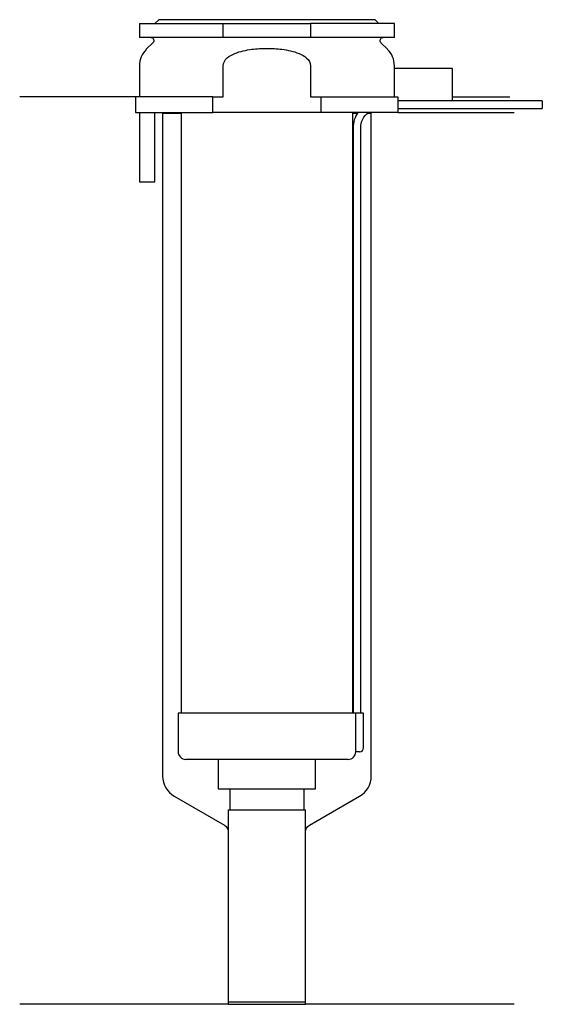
# Model space of a CAD drawing. Header units: millimetres. Extents: x 26 to 93, y 157 to 284.
import ezdxf

# ---------------------------------------------------------------- set-up
doc = ezdxf.new("R2010")
doc.units = ezdxf.units.MM
doc.layers.add('201', color=7, linetype='Continuous')
doc.layers.add('30', color=7, linetype='Continuous')

msp = doc.modelspace()

# ---------------------------------------------------------------- linework, layer by layer
at = {"layer": '201', "color": 113}
for p, q in [((40.53, 274.31), (25.53, 274.31)), ((40.53, 274.31), (40.53, 272.31)), ((81.53, 274.31), (88.96, 274.31)), ((43.93, 272.31), (44.03, 272.21)), ((44.03, 272.21), (44.03, 186.33)), ((44.03, 272.21), (46.43, 272.21)), ((68.63, 272.21), (69.24, 272.21)), ((70.55, 272.21), (71.03, 272.21)), ((71.03, 272.21), (71.13, 272.31)), ((71.03, 186.33), (71.03, 272.21)), ((74.53, 272.31), (89.53, 272.31)), ((45.53, 183.73), (52.03, 179.98)), ((63.02, 179.98), (69.53, 183.73)), ((52.53, 179.11), (52.53, 156.79)), ((62.52, 156.79), (62.52, 179.11)), ((52.53, 156.79), (25.53, 156.79)), ((52.53, 156.79), (62.52, 156.79)), ((89.53, 156.79), (62.52, 156.79))]:
    msp.add_line(p, q, dxfattribs=at)
for centre, start, end in [((47.03, 186.33), 180, 240), ((68.03, 186.33), 300, 360)]:
    msp.add_arc(centre, 3, start, end, dxfattribs=at)
at = {"layer": '201', "color": 113, "extrusion": (0, 0, -1)}
for centre, start, end in [((-51.53, 179.11), 120, 180), ((-63.52, 179.11), 0, 60)]:
    msp.add_arc(centre, 1, start, end, dxfattribs=at)
at = {"layer": '30', "color": 113}
for p, q in [((41.03, 283.81), (41.03, 282.01)), ((41.03, 283.81), (51.87, 283.81)), ((43.53, 284.31), (43.03, 283.81)), ((71.53, 284.31), (43.53, 284.31)), ((51.87, 283.81), (63.18, 283.81)), ((51.87, 282.01), (51.87, 283.81)), ((63.18, 283.81), (63.18, 282.01)), ((74.03, 283.81), (63.18, 283.81)), ((72.03, 283.81), (71.53, 284.31)), ((74.03, 282.01), (74.03, 283.81)), ((51.87, 282.01), (41.03, 282.01)), ((63.18, 282.01), (51.87, 282.01)), ((74.03, 282.01), (63.18, 282.01)), ((42.76, 281.33), (41.9, 280.48)), ((73.15, 280.48), (72.29, 281.33)), ((41.03, 278.35), (41.03, 274.31)), ((51.87, 274.31), (51.87, 278.35)), ((63.18, 278.35), (63.18, 274.31)), ((73.98, 278.01), (73.98, 274.31)), ((81.53, 278.01), (73.98, 278.01)), ((74.03, 278.01), (74.03, 278.35)), ((81.53, 273.81), (81.53, 278.01)), ((50.54, 274.31), (40.53, 274.31)), ((40.53, 274.31), (40.53, 272.31)), ((50.54, 272.31), (50.54, 274.31)), ((50.54, 274.31), (51.87, 274.31)), ((63.18, 274.31), (64.51, 274.31)), ((64.51, 274.31), (64.51, 272.31)), ((64.51, 274.31), (74.48, 274.31)), ((74.48, 274.31), (74.48, 273.81)), ((81.53, 273.81), (74.48, 273.81)), ((93.18, 273.81), (74.53, 273.81)), ((93.18, 273.81), (93.18, 272.81)), ((40.53, 272.31), (50.54, 272.31)), ((41.03, 272.31), (41.03, 263.31)), ((43.03, 263.31), (43.03, 272.31)), ((46.43, 272.31), (46.43, 194.51)), ((64.51, 272.31), (50.54, 272.31)), ((74.53, 272.31), (64.51, 272.31)), ((68.63, 194.51), (68.63, 272.31)), ((74.53, 272.31), (74.53, 272.81)), ((74.53, 272.81), (93.18, 272.81)), ((68.68, 270.31), (68.68, 194.51)), ((69.68, 194.51), (69.68, 270.31)), ((41.03, 263.31), (43.03, 263.31)), ((46.03, 194.51), (46.03, 189.51)), ((69, 194.51), (46.03, 194.51)), ((69, 194.51), (69, 190.01)), ((70.03, 194.51), (69, 194.51)), ((70.03, 190.01), (70.03, 194.51)), ((69.53, 189.51), (69.02, 189.51)), ((68.03, 188.51), (47.03, 188.51)), ((51.23, 188.51), (51.23, 184.69)), ((63.83, 184.69), (63.83, 188.51)), ((51.23, 184.69), (63.83, 184.69)), ((52.72, 184.69), (52.72, 181.99)), ((62.33, 181.99), (62.33, 184.69)), ((52.53, 181.99), (62.52, 181.99)), ((52.53, 181.99), (52.53, 157.09)), ((62.52, 157.09), (62.52, 181.99)), ((52.53, 157.09), (62.52, 157.09))]:
    msp.add_line(p, q, dxfattribs=at)
at = {"layer": '30', "color": 113, "extrusion": (0, 0, -1)}
for centre, radius, start, end in [((-42.48, 281.61), 0.4, 90, 225), ((-72.58, 281.61), 0.4, -45, 90), ((-72.18, 270.31), 2.5, 0, 53.1142)]:
    msp.add_arc(centre, radius, start, end, dxfattribs=at)
at = {"layer": '30', "color": 113}
for centre, radius, start, end in [((44.03, 278.35), 3, 135, 180), ((71.03, 278.35), 3, 0, 45), ((72.18, 270.31), 3.5, 145.092, 180), ((69.53, 190.01), 0.5, -90, 0), ((47.03, 189.51), 1, 180, 270), ((68.03, 189.51), 1, -90, 0)]:
    msp.add_arc(centre, radius, start, end, dxfattribs=at)
for points, knots in [([(55.58, 280.48), (56.22, 280.56), (56.87, 280.6), (57.84, 280.6), (58.17, 280.59), (58.82, 280.55), (59.15, 280.52), (59.47, 280.48)], [0, 0, 0, 0, 0.5, 0.5, 0.75, 0.75, 1, 1, 1, 1]), ([(51.87, 278.35), (51.87, 278.74), (52.1, 279.1), (52.67, 279.61), (53.02, 279.79), (54.07, 280.23), (54.83, 280.38), (55.58, 280.48)], [0, 0, 0, 0, 0.25, 0.25, 0.5, 0.5, 1, 1, 1, 1]), ([(59.47, 280.48), (60.22, 280.38), (60.98, 280.23), (62.04, 279.79), (62.38, 279.61), (62.95, 279.09), (63.18, 278.74), (63.18, 278.35)], [0, 0, 0, 0, 0.5, 0.5, 0.75, 0.75, 1, 1, 1, 1]), ([(74.53, 272.81), (74.53, 272.83), (74.52, 272.84), (74.52, 272.86), (74.52, 272.88), (74.52, 272.92), (74.52, 272.94), (74.52, 273.01), (74.52, 273.06), (74.52, 273.18), (74.52, 273.25), (74.52, 273.35), (74.52, 273.38), (74.52, 273.44), (74.52, 273.47), (74.52, 273.53), (74.52, 273.56), (74.52, 273.62), (74.52, 273.64), (74.52, 273.69), (74.52, 273.71), (74.52, 273.75), (74.52, 273.76), (74.52, 273.79), (74.53, 273.8), (74.53, 273.81), (74.53, 273.81)], [0, 0, 0, 0, 0.124935, 0.124935, 0.187403, 0.187403, 0.249871, 0.249871, 0.374806, 0.374806, 0.499741, 0.499741, 0.562209, 0.562209, 0.624677, 0.624677, 0.687144, 0.687144, 0.749612, 0.749612, 0.81208, 0.81208, 0.874547, 0.874547, 0.937015, 1, 1, 1, 1]), ([(69, 190.01), (69, 189.96), (69, 189.9), (69, 189.8), (69, 189.75), (69, 189.66), (69.01, 189.62), (69.01, 189.56), (69.01, 189.54), (69.02, 189.53), (69.02, 189.52), (69.02, 189.51)], [0, 0, 0, 0, 0.208381, 0.208381, 0.416996, 0.416996, 0.625825, 0.625825, 0.83609, 0.83609, 1, 1, 1, 1])]:
    msp.add_open_spline(points, degree=3, knots=knots, dxfattribs=at)

doc.saveas('drawing.dxf')
